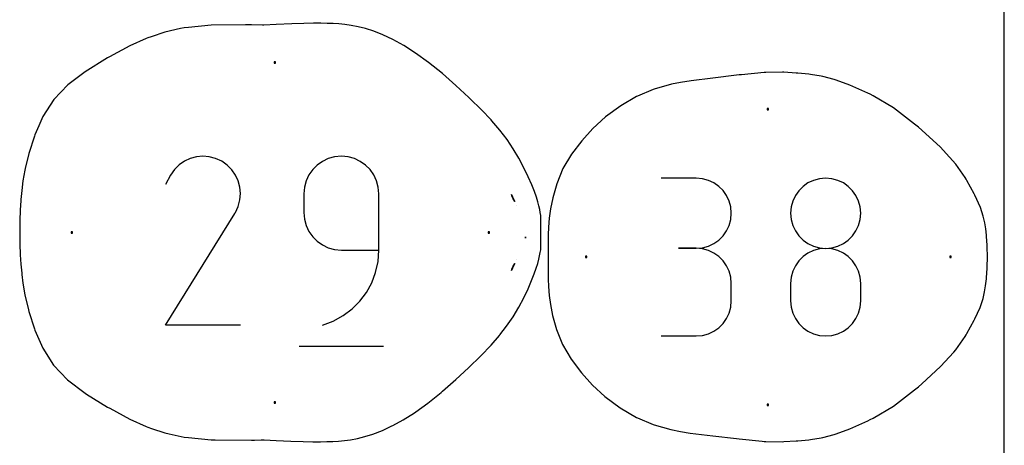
# Model space of a CAD drawing. Extents: x 0 to 90, y 0 to 90.
# Tile 7 of 8: x 47 to 90, y 41.2 to 59.8. Entities that reach past the tile are written whole.
import ezdxf

# ---------------------------------------------------------------- set-up
doc = ezdxf.new("R2010")
doc.units = 0

msp = doc.modelspace()

# ---------------------------------------------------------------- linework, layer by layer
at = {"layer": 'annotation', "color": 1}
for p, q in [((54.687726, 53.803646), (54.417748, 53.731216)), ((54.9669, 53.829567), (54.687726, 53.803646)), ((55.249035, 53.807359), (54.9669, 53.829567)), ((55.527896, 53.735402), (55.249035, 53.807359)), ((60.727478, 53.803274), (60.450343, 53.726957)), ((61.021734, 53.829747), (60.727478, 53.803274)), ((61.316599, 53.803274), (61.021734, 53.829747)), ((61.021734, 53.829747), (61.021734, 53.829747)), ((61.594058, 53.726957), (61.316599, 53.803274)), ((53.930314, 53.453303), (53.725327, 53.25106)), ((54.163199, 53.613895), (53.930314, 53.453303)), ((54.417748, 53.731216), (54.163199, 53.613895)), ((55.79725, 53.612077), (55.527896, 53.735402)), ((56.038158, 53.441009), (55.79725, 53.612077)), ((55.79725, 53.612077), (55.79725, 53.612077)), ((56.239583, 53.235729), (56.038158, 53.441009)), ((59.966126, 53.443403), (59.768388, 53.245471)), ((60.195002, 53.605449), (59.966126, 53.443403)), ((60.450343, 53.726957), (60.195002, 53.605449)), ((61.849494, 53.605449), (61.594058, 53.726957)), ((62.078293, 53.443403), (61.849494, 53.605449)), ((62.275841, 53.245471), (62.078293, 53.443403)), ((53.554472, 53.008786), (53.339177, 52.595789)), ((53.725327, 53.25106), (53.554472, 53.008786)), ((56.399734, 53.002527), (56.239583, 53.235729)), ((56.516821, 52.747696), (56.399734, 53.002527)), ((59.606459, 53.016306), (59.485011, 52.760562)), ((59.768388, 53.245471), (59.606459, 53.016306)), ((62.437523, 53.016306), (62.275841, 53.245471)), ((62.558723, 52.760562), (62.437523, 53.016306)), ((56.589052, 52.477527), (56.516821, 52.747696)), ((59.485011, 52.760562), (59.408716, 52.48289)), ((62.634827, 52.48289), (62.558723, 52.760562)), ((76.530659, 52.871199), (74.996084, 52.871199)), ((76.806656, 52.846426), (76.530659, 52.871199)), ((77.06636, 52.775034), (76.806656, 52.846426)), ((77.305451, 52.661415), (77.06636, 52.775034)), ((77.519609, 52.509957), (77.305451, 52.661415)), ((77.704515, 52.325054), (77.519609, 52.509957)), ((81.203037, 52.509524), (81.017988, 52.324621)), ((81.417252, 52.660981), (81.203037, 52.509524)), ((81.656272, 52.774601), (81.417252, 52.660981)), ((81.915733, 52.845993), (81.656272, 52.774601)), ((82.191273, 52.870766), (81.915733, 52.845993)), ((82.466814, 52.845993), (82.191273, 52.870766)), ((82.191273, 52.870766), (82.191273, 52.870766)), ((82.726275, 52.774601), (82.466814, 52.845993)), ((82.965294, 52.660981), (82.726275, 52.774601)), ((83.179509, 52.509524), (82.965294, 52.660981)), ((83.364559, 52.324621), (83.179509, 52.509524)), ((56.614636, 52.198311), (56.589052, 52.477527)), ((56.591782, 51.916341), (56.614636, 52.198311)), ((59.408716, 52.48289), (59.382246, 52.187945)), ((59.382246, 52.187945), (59.382246, 51.367044)), ((62.661221, 52.187945), (62.634827, 52.48289)), ((62.661221, 49.725705), (62.661221, 52.187945)), ((62.661221, 52.187945), (62.661221, 52.187945)), ((77.855851, 52.111095), (77.704515, 52.325054)), ((77.969295, 51.872471), (77.855851, 52.111095)), ((80.866467, 52.110661), (80.752837, 51.872037)), ((81.017988, 52.324621), (80.866467, 52.110661)), ((83.516079, 52.110661), (83.364559, 52.324621)), ((83.629709, 51.872037), (83.516079, 52.110661)), ((56.518698, 51.637906), (56.591782, 51.916341)), ((78.04053, 51.613573), (77.969295, 51.872471)), ((80.752837, 51.872037), (80.68146, 51.613139)), ((83.701086, 51.613139), (83.629709, 51.872037)), ((53.334547, 46.446671), (56.364426, 51.324388)), ((56.364426, 51.324388), (56.368048, 51.32887)), ((56.364426, 51.324388), (56.364426, 51.324388)), ((56.368048, 51.32887), (56.371522, 51.33339)), ((56.371522, 51.33339), (56.37487, 51.337987)), ((56.37487, 51.337987), (56.378114, 51.342697)), ((56.378114, 51.342697), (56.381279, 51.34756)), ((56.381279, 51.34756), (56.384387, 51.352614)), ((56.384387, 51.352614), (56.38746, 51.357896)), ((56.38746, 51.357896), (56.390522, 51.363445)), ((56.390522, 51.363445), (56.393595, 51.369299)), ((56.393595, 51.369299), (56.518698, 51.637906)), ((56.393595, 51.369299), (56.393595, 51.369299)), ((59.382246, 51.367044), (59.382246, 51.367044)), ((59.382246, 51.367044), (59.408716, 51.072115)), ((78.065234, 51.338791), (78.04053, 51.613573)), ((78.04053, 51.06272), (78.065234, 51.338791)), ((78.065234, 51.338791), (78.065234, 51.338791)), ((80.68146, 51.613139), (80.656698, 51.338358)), ((80.656698, 51.338358), (80.656698, 51.338358)), ((80.656698, 51.338358), (80.681474, 51.062287)), ((83.701072, 51.062287), (83.725848, 51.338358)), ((83.725848, 51.338358), (83.701086, 51.613139)), ((83.725848, 51.338358), (83.725848, 51.338358)), ((59.408716, 51.072115), (59.485011, 50.794487)), ((59.485011, 50.794487), (59.606459, 50.538804)), ((77.855851, 50.563438), (77.969295, 50.802817)), ((77.969295, 50.802817), (78.04053, 51.06272)), ((80.681474, 51.062287), (80.752887, 50.802384)), ((80.752887, 50.802384), (80.866563, 50.563005)), ((83.515983, 50.563005), (83.629659, 50.802384)), ((83.629659, 50.802384), (83.701072, 51.062287)), ((59.606459, 50.538804), (59.768388, 50.309712)), ((77.704515, 50.348938), (77.855851, 50.563438)), ((80.866563, 50.563005), (81.01813, 50.348505)), ((83.364416, 50.348505), (83.515983, 50.563005)), ((59.768388, 50.309712), (59.966126, 50.111857)), ((59.966126, 50.111857), (60.195002, 49.949884)), ((60.195002, 49.949884), (60.450343, 49.828437)), ((69.074554, 50.258758), (69.073437, 50.250857)), ((69.073437, 50.250857), (69.073463, 50.255856)), ((69.073463, 50.255856), (69.073745, 50.276339)), ((69.073745, 50.276339), (69.074173, 50.303168)), ((69.074173, 50.303168), (69.07499, 50.281121)), ((69.07457, 50.259967), (69.074554, 50.258758)), ((69.07499, 50.281121), (69.07457, 50.259967)), ((77.06636, 49.898262), (77.305451, 50.011995)), ((77.305451, 50.011995), (77.519609, 50.163672)), ((77.519609, 50.163672), (77.704515, 50.348938)), ((81.01813, 50.348505), (81.203215, 50.163239)), ((81.203215, 50.163239), (81.417445, 50.011561)), ((81.417445, 50.011561), (81.656447, 49.897829)), ((82.7261, 49.897829), (82.965101, 50.011561)), ((82.965101, 50.011561), (83.179331, 50.163239)), ((83.179331, 50.163239), (83.364416, 50.348505)), ((60.450343, 49.828437), (60.727478, 49.752162)), ((60.727478, 49.752162), (61.021734, 49.725705)), ((61.021734, 49.725705), (62.661221, 49.725705)), ((62.624922, 49.227919), (62.661221, 49.725705)), ((76.530659, 49.80205), (75.762288, 49.80205)), ((75.762288, 49.80205), (76.530659, 49.80205)), ((76.530659, 49.80205), (76.806656, 49.826829)), ((76.806656, 49.777277), (76.530659, 49.80205)), ((76.530659, 49.80205), (76.530659, 49.80205)), ((76.806656, 49.826829), (77.06636, 49.898262)), ((77.06636, 49.705885), (76.806656, 49.777277)), ((77.305451, 49.592265), (77.06636, 49.705885)), ((77.519609, 49.440808), (77.305451, 49.592265)), ((81.417252, 49.591687), (81.203037, 49.440032)), ((81.656272, 49.705408), (81.417252, 49.591687)), ((81.915733, 49.776838), (81.656272, 49.705408)), ((81.656447, 49.897829), (81.915847, 49.826395)), ((82.191273, 49.801616), (81.915733, 49.776838)), ((81.915847, 49.826395), (82.191273, 49.801616)), ((82.191273, 49.801616), (82.4667, 49.826395)), ((82.466814, 49.776852), (82.191273, 49.801616)), ((82.191273, 49.801616), (82.191273, 49.801616)), ((82.191273, 49.801616), (82.191273, 49.801616)), ((82.4667, 49.826395), (82.7261, 49.897829)), ((82.726275, 49.705458), (82.466814, 49.776852)), ((82.965294, 49.591783), (82.726275, 49.705458)), ((83.179509, 49.440174), (82.965294, 49.591783)), ((62.51899, 48.749456), (62.624922, 49.227919)), ((77.704515, 49.255904), (77.519609, 49.440808)), ((77.855851, 49.041945), (77.704515, 49.255904)), ((81.017988, 49.254802), (80.866467, 49.040356)), ((81.203037, 49.440032), (81.017988, 49.254802)), ((83.364559, 49.25498), (83.179509, 49.440174)), ((83.516079, 49.040548), (83.364559, 49.25498)), ((62.347872, 48.296335), (62.51899, 48.749456)), ((77.969295, 48.803321), (77.855851, 49.041945)), ((78.04053, 48.544423), (77.969295, 48.803321)), ((80.752837, 48.801052), (80.68146, 48.54125)), ((80.866467, 49.040356), (80.752837, 48.801052)), ((83.629709, 48.801227), (83.516079, 49.040548)), ((83.701086, 48.541364), (83.629709, 48.801227)), ((62.116015, 47.874572), (62.347872, 48.296335)), ((78.065234, 48.269641), (78.04053, 48.544423)), ((78.065234, 47.501271), (78.065234, 48.269641)), ((78.065234, 48.269641), (78.065234, 48.269641)), ((80.68146, 48.54125), (80.656698, 48.265308)), ((80.656698, 48.265308), (80.656698, 47.500837)), ((83.725848, 48.265308), (83.701086, 48.541364)), ((83.725848, 47.500837), (83.725848, 48.265308)), ((83.725848, 48.265308), (83.725848, 48.265308)), ((61.827866, 47.490184), (62.116015, 47.874572)), ((61.487873, 47.149189), (61.827866, 47.490184)), ((78.04053, 47.226375), (78.065234, 47.501271)), ((80.656698, 47.500837), (80.656698, 47.500837)), ((80.656698, 47.500837), (80.681474, 47.224915)), ((83.701072, 47.224915), (83.725848, 47.500837)), ((61.100482, 46.857604), (61.487873, 47.149189)), ((77.855851, 46.728775), (77.969295, 46.967416)), ((77.969295, 46.967416), (78.04053, 47.226375)), ((80.681474, 47.224915), (80.752887, 46.96541)), ((80.752887, 46.96541), (80.866563, 46.726608)), ((83.515983, 46.726608), (83.629659, 46.96541)), ((83.629659, 46.96541), (83.701072, 47.224915)), ((60.201296, 46.446731), (60.67014, 46.621446)), ((60.67014, 46.621446), (61.100482, 46.857604)), ((77.519609, 46.329962), (77.704515, 46.51483)), ((77.704515, 46.51483), (77.855851, 46.728775)), ((80.866563, 46.726608), (81.01813, 46.512791)), ((81.01813, 46.512791), (81.203215, 46.328244)), ((83.179331, 46.328244), (83.364416, 46.512791)), ((83.364416, 46.512791), (83.515983, 46.726608)), ((56.613521, 46.446671), (53.334547, 46.446671)), ((60.201296, 46.446731), (60.201296, 46.446731)), ((76.806656, 45.993621), (77.06636, 46.064977)), ((77.06636, 46.064977), (77.305451, 46.178551)), ((77.305451, 46.178551), (77.519609, 46.329962)), ((81.203215, 46.328244), (81.417445, 46.177251)), ((81.417445, 46.177251), (81.656447, 46.064095)), ((81.656447, 46.064095), (81.915847, 45.99306)), ((82.4667, 45.99306), (82.7261, 46.064095)), ((82.7261, 46.064095), (82.965101, 46.177251)), ((82.965101, 46.177251), (83.179331, 46.328244)), ((74.996084, 45.968863), (76.530659, 45.968863)), ((76.530659, 45.968863), (76.806656, 45.993621)), ((76.530659, 45.968863), (76.530659, 45.968863)), ((81.915847, 45.99306), (82.191273, 45.968429)), ((82.191273, 45.968429), (82.4667, 45.99306)), ((82.191273, 45.968429), (82.191273, 45.968429)), ((59.177368, 45.523854), (62.868877, 45.523854))]:
    msp.add_line(p, q, dxfattribs=at)
at = {"layer": 'boundary', "color": 5}
for p, q in [((53.988202, 59.415376), (53.312052, 59.258037)), ((54.156709, 59.452266), (53.988202, 59.415376)), ((54.339379, 59.468148), (54.156709, 59.452266)), ((55.339046, 59.56709), (54.339379, 59.468148)), ((56.835068, 59.57479), (55.339046, 59.56709)), ((57.101758, 59.575495), (56.835068, 59.57479)), ((57.575627, 59.562013), (57.101758, 59.575495)), ((57.634024, 59.564662), (57.575627, 59.562013)), ((58.167837, 59.59318), (57.634024, 59.564662)), ((58.856234, 59.621278), (58.167837, 59.59318)), ((59.38911, 59.638057), (58.856234, 59.621278)), ((59.801294, 59.645639), (59.38911, 59.638057)), ((60.127668, 59.646121), (59.801294, 59.645639)), ((60.403098, 59.641618), (60.127668, 59.646121)), ((60.662485, 59.634254), (60.403098, 59.641618)), ((60.915843, 59.620242), (60.662485, 59.634254)), ((61.173218, 59.595825), (60.915843, 59.620242)), ((61.44465, 59.557236), (61.173218, 59.595825)), ((61.753106, 59.49748), (61.44465, 59.557236)), ((62.078406, 59.414239), (61.753106, 59.49748)), ((62.436647, 59.297759), (62.078406, 59.414239)), ((52.491848, 58.975983), (51.780823, 58.656513)), ((52.568019, 59.012198), (52.491848, 58.975983)), ((52.715353, 59.061036), (52.568019, 59.012198)), ((53.312052, 59.258037), (52.715353, 59.061036)), ((62.831982, 59.140628), (62.436647, 59.297759)), ((63.268318, 58.935369), (62.831982, 59.140628)), ((51.780823, 58.656513), (50.894797, 58.183589)), ((63.746569, 58.672419), (63.268318, 58.935369)), ((64.267238, 58.342416), (63.746569, 58.672419)), ((50.800877, 58.13117), (49.820491, 57.525409)), ((50.894797, 58.183589), (50.800877, 58.13117)), ((64.831974, 57.935227), (64.267238, 58.342416)), ((65.438744, 57.444229), (64.831974, 57.935227)), ((49.820491, 57.525409), (49.073044, 56.953871)), ((66.026816, 56.930744), (65.438744, 57.444229)), ((77.255835, 57.247794), (76.312088, 57.132654)), ((78.296899, 57.370936), (77.255835, 57.247794)), ((78.410945, 57.387026), (78.296899, 57.370936)), ((78.516606, 57.398682), (78.410945, 57.387026)), ((79.506806, 57.489985), (78.516606, 57.398682)), ((79.571368, 57.491649), (79.506806, 57.489985)), ((80.300173, 57.505409), (79.571368, 57.491649)), ((80.358716, 57.501735), (80.300173, 57.505409)), ((80.909084, 57.471103), (80.358716, 57.501735)), ((80.974266, 57.465065), (80.909084, 57.471103)), ((81.458587, 57.424626), (80.974266, 57.465065)), ((81.526038, 57.413564), (81.458587, 57.424626)), ((81.995987, 57.339577), (81.526038, 57.413564)), ((82.067592, 57.320987), (81.995987, 57.339577)), ((82.566519, 57.189488), (82.067592, 57.320987)), ((49.073044, 56.953871), (48.460652, 56.316059)), ((66.591013, 56.406396), (66.026816, 56.930744)), ((75.451631, 56.983908), (74.700323, 56.770769)), ((75.852007, 57.054822), (75.451631, 56.983908)), ((76.312088, 57.132654), (75.852007, 57.054822)), ((82.651656, 57.159486), (82.566519, 57.189488)), ((83.252513, 56.936109), (82.651656, 57.159486)), ((84.028874, 56.58657), (83.252513, 56.936109)), ((66.642509, 56.357843), (66.591013, 56.406396)), ((73.922744, 56.442702), (73.244573, 56.042179)), ((73.973229, 56.464312), (73.922744, 56.442702)), ((74.648031, 56.756412), (73.973229, 56.464312)), ((74.700323, 56.770769), (74.648031, 56.756412)), ((84.136419, 56.541169), (84.028874, 56.58657)), ((84.261016, 56.472143), (84.136419, 56.541169)), ((85.155535, 55.949798), (84.261016, 56.472143)), ((48.460652, 56.316059), (47.98031, 55.570267)), ((67.150616, 55.85743), (66.642509, 56.357843)), ((73.244573, 56.042179), (72.570616, 55.549226)), ((86.081648, 55.231171), (85.155535, 55.949798)), ((47.98031, 55.570267), (47.798723, 55.165458)), ((67.569873, 55.416341), (67.150616, 55.85743)), ((72.570616, 55.549226), (72.016116, 55.041816)), ((47.798723, 55.165458), (47.627183, 54.768386)), ((67.60689, 55.376303), (67.569873, 55.416341)), ((67.954404, 54.975129), (67.60689, 55.376303)), ((86.246507, 55.108822), (86.081648, 55.231171)), ((86.398135, 54.972639), (86.246507, 55.108822)), ((47.610002, 54.71597), (47.366618, 53.94791)), ((47.627183, 54.768386), (47.610002, 54.71597)), ((68.273475, 54.558301), (67.954404, 54.975129)), ((72.016116, 55.041816), (71.53752, 54.504043)), ((87.216794, 54.220736), (86.398135, 54.972639)), ((68.539422, 54.160091), (68.273475, 54.558301)), ((71.53752, 54.504043), (71.086873, 53.916694)), ((47.366618, 53.94791), (47.2087, 53.296285)), ((68.783185, 53.743944), (68.539422, 54.160091)), ((71.086873, 53.916694), (70.704036, 53.288273)), ((87.324101, 54.09797), (87.216794, 54.220736)), ((87.8753, 53.48458), (87.324101, 54.09797)), ((69.000884, 53.329156), (68.783185, 53.743944)), ((88.286191, 52.897315), (87.8753, 53.48458)), ((47.189828, 53.220365), (47.105648, 52.755795)), ((47.2087, 53.296285), (47.189828, 53.220365)), ((69.188654, 52.935015), (69.000884, 53.329156)), ((70.704036, 53.288273), (70.433626, 52.625883)), ((47.105648, 52.755795), (47.05466, 52.337357)), ((69.342633, 52.580816), (69.188654, 52.935015)), ((69.459456, 52.284538), (69.342633, 52.580816)), ((70.433626, 52.625883), (70.260547, 52.011916)), ((88.329921, 52.831279), (88.286191, 52.897315)), ((88.361922, 52.770204), (88.329921, 52.831279)), ((88.687632, 52.187047), (88.361922, 52.770204)), ((47.05466, 52.337357), (47.018529, 51.936874)), ((69.54598, 52.037403), (69.459456, 52.284538)), ((88.71107, 52.131237), (88.687632, 52.187047)), ((88.953405, 51.583114), (88.71107, 52.131237)), ((47.015233, 51.883283), (46.990047, 51.492241)), ((47.018529, 51.936874), (47.015233, 51.883283)), ((69.609071, 51.830609), (69.54598, 52.037403)), ((69.655588, 51.655369), (69.609071, 51.830609)), ((69.692092, 51.502954), (69.655588, 51.655369)), ((70.260547, 52.011916), (70.163135, 51.533195)), ((46.990047, 51.492241), (46.970375, 51.009287)), ((69.719052, 51.364973), (69.692092, 51.502954)), ((69.73692, 51.233005), (69.719052, 51.364973)), ((69.746059, 51.098907), (69.73692, 51.233005)), ((70.163135, 51.533195), (70.11209, 51.12695)), ((89.08158, 51.202426), (88.953405, 51.583114)), ((46.970375, 51.009287), (46.962406, 50.49419)), ((69.73843, 50.646249), (69.743321, 50.803024)), ((69.743321, 50.803024), (69.747038, 50.954695)), ((69.747038, 50.954695), (69.746059, 51.098907)), ((70.11209, 51.12695), (70.080832, 50.725912)), ((89.145769, 50.915235), (89.08158, 51.202426)), ((89.188636, 50.650163), (89.145769, 50.915235)), ((46.962406, 50.49419), (46.970121, 49.998296)), ((69.735536, 50.494274), (69.73843, 50.646249)), ((69.738359, 50.335168), (69.735536, 50.494274)), ((70.068618, 50.392387), (70.066627, 50.314508)), ((70.080832, 50.725912), (70.068618, 50.392387)), ((89.216364, 50.378363), (89.188636, 50.650163)), ((89.220002, 50.324238), (89.216364, 50.378363)), ((46.970121, 49.998296), (46.989232, 49.517828)), ((69.743358, 50.178569), (69.738359, 50.335168)), ((69.747039, 50.027062), (69.743358, 50.178569)), ((69.74591, 49.88319), (69.747039, 50.027062)), ((70.066627, 50.314508), (70.064914, 49.883201)), ((89.245153, 49.934587), (89.220002, 50.324238)), ((89.246899, 49.872554), (89.245153, 49.934587)), ((46.989232, 49.517828), (47.01527, 49.105695)), ((69.689147, 49.471108), (69.718252, 49.61755)), ((69.718252, 49.61755), (69.735659, 49.742411)), ((69.735659, 49.742411), (69.74591, 49.88319)), ((70.064914, 49.883201), (70.065967, 49.429353)), ((89.258826, 49.423968), (89.246899, 49.872554)), ((47.01527, 49.105695), (47.0495, 48.71974)), ((69.543033, 48.94124), (69.603757, 49.138759)), ((69.603757, 49.138759), (69.653925, 49.325941)), ((69.653925, 49.325941), (69.689147, 49.471108)), ((70.065967, 49.429353), (70.064716, 48.970071)), ((89.246898, 48.975354), (89.258826, 49.423968)), ((47.0495, 48.71974), (47.054785, 48.650554)), ((47.054785, 48.650554), (47.097098, 48.282501)), ((69.337163, 48.393633), (69.455414, 48.692214)), ((69.455414, 48.692214), (69.543033, 48.94124)), ((70.064716, 48.970071), (70.066611, 48.533444)), ((89.220013, 48.52368), (89.245154, 48.913341)), ((89.245154, 48.913341), (89.246898, 48.975354)), ((47.097098, 48.282501), (47.18972, 47.767977)), ((69.181445, 48.036744), (69.337163, 48.393633)), ((70.066611, 48.533444), (70.068577, 48.456518)), ((70.068577, 48.456518), (70.080171, 48.131468)), ((89.184701, 48.159555), (89.216379, 48.469588)), ((89.216379, 48.469588), (89.220013, 48.52368)), ((68.99212, 47.640837), (69.181445, 48.036744)), ((70.080171, 48.131468), (70.109476, 47.74102)), ((89.073278, 47.608133), (89.14029, 47.900113)), ((89.14029, 47.900113), (89.184701, 48.159555)), ((47.18972, 47.767977), (47.348464, 47.112958)), ((68.773053, 47.225203), (68.99212, 47.640837)), ((70.109476, 47.74102), (70.157986, 47.33901)), ((88.937909, 47.21732), (89.073278, 47.608133)), ((47.348464, 47.112958), (47.366498, 47.040452)), ((47.366498, 47.040452), (47.609742, 46.273329)), ((68.528102, 46.809131), (68.773053, 47.225203)), ((70.157986, 47.33901), (70.252765, 46.863809)), ((88.711077, 46.716633), (88.937909, 47.21732)), ((68.245526, 46.391853), (68.528102, 46.809131)), ((70.252765, 46.863809), (70.421054, 46.253467)), ((88.361923, 46.077639), (88.687655, 46.660859)), ((88.687655, 46.660859), (88.711077, 46.716633)), ((47.609742, 46.273329), (47.627233, 46.219958)), ((47.627233, 46.219958), (47.797504, 45.825624)), ((67.954358, 46.013285), (68.245526, 46.391853)), ((70.421054, 46.253467), (70.686149, 45.588969)), ((88.329954, 46.016622), (88.361923, 46.077639)), ((47.797504, 45.825624), (47.973138, 45.432154)), ((67.567407, 45.569555), (67.935765, 45.992138)), ((67.935765, 45.992138), (67.954358, 46.013285)), ((87.875331, 45.363321), (88.286268, 45.950651)), ((88.286268, 45.950651), (88.329954, 46.016622)), ((47.973138, 45.432154), (48.443845, 44.690344)), ((67.122744, 45.103997), (67.567407, 45.569555)), ((70.686149, 45.588969), (71.070962, 44.952013)), ((87.216821, 44.627153), (87.787654, 45.263043)), ((87.787654, 45.263043), (87.875331, 45.363321)), ((66.586859, 44.578325), (67.122744, 45.103997)), ((71.070962, 44.952013), (71.52597, 44.357338)), ((48.443845, 44.690344), (49.046445, 44.055502)), ((66.026756, 44.057717), (66.586859, 44.578325)), ((71.52597, 44.357338), (72.002064, 43.819457)), ((86.398092, 43.875189), (87.216821, 44.627153)), ((49.046445, 44.055502), (49.820512, 43.462978)), ((65.444392, 43.549199), (66.026756, 44.057717)), ((64.804914, 43.031714), (65.378112, 43.494083)), ((65.378112, 43.494083), (65.444392, 43.549199)), ((72.002064, 43.819457), (72.545251, 43.317647)), ((85.155573, 42.898083), (86.081744, 43.61677)), ((86.081744, 43.61677), (86.246531, 43.739066)), ((86.246531, 43.739066), (86.398092, 43.875189)), ((49.820512, 43.462978), (49.881356, 43.424792)), ((49.881356, 43.424792), (50.800919, 42.857203)), ((72.545251, 43.317647), (73.202947, 42.830513)), ((50.800919, 42.857203), (50.896075, 42.804089)), ((50.896075, 42.804089), (51.780799, 42.331883)), ((63.724218, 42.302166), (64.214409, 42.610988)), ((64.214409, 42.610988), (64.273925, 42.65087)), ((64.273925, 42.65087), (64.804914, 43.031714)), ((73.202947, 42.830513), (73.922719, 42.405185)), ((84.260979, 42.3757), (85.155573, 42.898083)), ((51.780799, 42.331883), (52.490549, 42.013004)), ((63.274386, 42.056465), (63.724218, 42.302166)), ((73.922719, 42.405185), (73.973241, 42.383557)), ((73.973241, 42.383557), (74.648001, 42.09147)), ((83.252564, 41.911765), (84.028968, 42.261336)), ((84.028968, 42.261336), (84.136453, 42.306712)), ((84.136453, 42.306712), (84.260979, 42.3757)), ((52.490549, 42.013004), (52.567925, 41.976207)), ((52.567925, 41.976207), (52.717728, 41.926539)), ((52.717728, 41.926539), (53.31196, 41.730346)), ((62.400382, 41.67808), (62.813757, 41.839494)), ((62.813757, 41.839494), (63.224117, 42.031135)), ((63.224117, 42.031135), (63.274386, 42.056465)), ((74.648001, 42.09147), (74.700333, 42.077102)), ((74.700333, 42.077102), (75.418815, 41.869466)), ((75.418815, 41.869466), (75.85289, 41.792892)), ((75.85289, 41.792892), (76.274245, 41.720883)), ((82.651639, 41.688357), (83.252564, 41.911765)), ((53.31196, 41.730346), (53.493281, 41.690516)), ((53.493281, 41.690516), (54.156673, 41.536124)), ((54.156673, 41.536124), (54.342912, 41.519938)), ((54.342912, 41.519938), (55.339011, 41.421303)), ((55.339011, 41.421303), (55.500444, 41.421167)), ((55.500444, 41.421167), (57.101672, 41.412912)), ((57.101672, 41.412912), (57.225134, 41.414402)), ((57.225134, 41.414402), (57.514825, 41.425258)), ((57.514825, 41.425258), (57.576377, 41.426153)), ((57.576377, 41.426153), (57.653706, 41.422651)), ((57.653706, 41.422651), (58.167948, 41.395399)), ((58.167948, 41.395399), (58.81498, 41.36901)), ((58.81498, 41.36901), (59.35722, 41.351554)), ((59.35722, 41.351554), (59.776678, 41.343435)), ((59.776678, 41.343435), (60.108376, 41.342519)), ((60.108376, 41.342519), (60.386992, 41.346712)), ((60.386992, 41.346712), (60.647423, 41.353912)), ((60.647423, 41.353912), (60.901307, 41.367552)), ((60.901307, 41.367552), (61.15841, 41.391359)), ((61.15841, 41.391359), (61.429087, 41.429143)), ((61.429087, 41.429143), (61.723299, 41.484662)), ((61.723299, 41.484662), (62.045638, 41.565157)), ((62.045638, 41.565157), (62.400382, 41.67808)), ((76.274245, 41.720883), (77.255804, 41.600069)), ((77.255804, 41.600069), (78.296988, 41.476912)), ((78.296988, 41.476912), (78.410928, 41.460837)), ((78.410928, 41.460837), (79.415559, 41.367919)), ((79.415559, 41.367919), (79.50678, 41.357874)), ((79.50678, 41.357874), (79.571259, 41.356212)), ((79.571259, 41.356212), (80.300193, 41.342454)), ((80.300193, 41.342454), (80.358687, 41.346125)), ((80.358687, 41.346125), (80.909147, 41.376761)), ((80.909147, 41.376761), (80.97428, 41.382795)), ((80.97428, 41.382795), (81.458648, 41.423242)), ((81.458648, 41.423242), (81.52605, 41.434298)), ((81.52605, 41.434298), (81.996069, 41.508291)), ((81.996069, 41.508291), (82.067599, 41.526862)), ((82.067599, 41.526862), (82.566577, 41.658382)), ((82.566577, 41.658382), (82.651639, 41.688357))]:
    msp.add_line(p, q, dxfattribs=at)
at = {"layer": 'frame', "color": 5}
msp.add_line((90, 0), (90, 90), dxfattribs=at)
at = {"layer": 'hole', "color": 5}
for p, q in [((58.136664, 57.964904), (58.079514, 57.964904)), ((58.079514, 57.964904), (58.079514, 57.907754)), ((58.079514, 57.907754), (58.136664, 57.907754)), ((58.136664, 57.907754), (58.136664, 57.964904)), ((79.690346, 55.917688), (79.633196, 55.917688)), ((79.633196, 55.917688), (79.633196, 55.860538)), ((79.633196, 55.860538), (79.690346, 55.860538)), ((79.690346, 55.860538), (79.690346, 55.917688)), ((68.494721, 52.054055), (68.454669, 52.150006)), ((68.454669, 52.150006), (68.498132, 52.056943)), ((68.530059, 51.969832), (68.494721, 52.054055)), ((68.498132, 52.056943), (68.533118, 51.986247)), ((68.600063, 51.847665), (68.530059, 51.969832)), ((68.533118, 51.986247), (68.600063, 51.847665)), ((68.685733, 51.684753), (68.685733, 51.684753)), ((49.269462, 50.522862), (49.212312, 50.522862)), ((49.212312, 50.522862), (49.212312, 50.465712)), ((49.212312, 50.465712), (49.269462, 50.465712)), ((49.269462, 50.465712), (49.269462, 50.522862)), ((67.49731, 50.522862), (67.44016, 50.522862)), ((67.44016, 50.522862), (67.44016, 50.465712)), ((67.44016, 50.465712), (67.49731, 50.465712)), ((67.49731, 50.465712), (67.49731, 50.522862)), ((68.529953, 49.018576), (68.599756, 49.140147)), ((68.599756, 49.140147), (68.551359, 49.040007)), ((68.683686, 49.29838), (68.683686, 49.29838)), ((71.75005, 49.452507), (71.6929, 49.452507)), ((71.6929, 49.452507), (71.6929, 49.395357)), ((71.6929, 49.395357), (71.75005, 49.395357)), ((71.75005, 49.395357), (71.75005, 49.452507)), ((87.676871, 49.452507), (87.619721, 49.452507)), ((87.619721, 49.452507), (87.619721, 49.395357)), ((87.619721, 49.395357), (87.676871, 49.395357)), ((87.676871, 49.395357), (87.676871, 49.452507)), ((68.454821, 48.83865), (68.494747, 48.934306)), ((68.498155, 48.931428), (68.454821, 48.83865)), ((68.494747, 48.934306), (68.529953, 49.018576)), ((68.551359, 49.040007), (68.498155, 48.931428)), ((58.136664, 43.080489), (58.079514, 43.080489)), ((58.079514, 43.080489), (58.079514, 43.023339)), ((58.136664, 43.023339), (58.136664, 43.080489)), ((58.079514, 43.023339), (58.136664, 43.023339)), ((79.690346, 42.987325), (79.633196, 42.987325)), ((79.633196, 42.987325), (79.633196, 42.930175)), ((79.633196, 42.930175), (79.690346, 42.930175)), ((79.690346, 42.930175), (79.690346, 42.987325))]:
    msp.add_line(p, q, dxfattribs=at)

doc.saveas('drawing.dxf')
